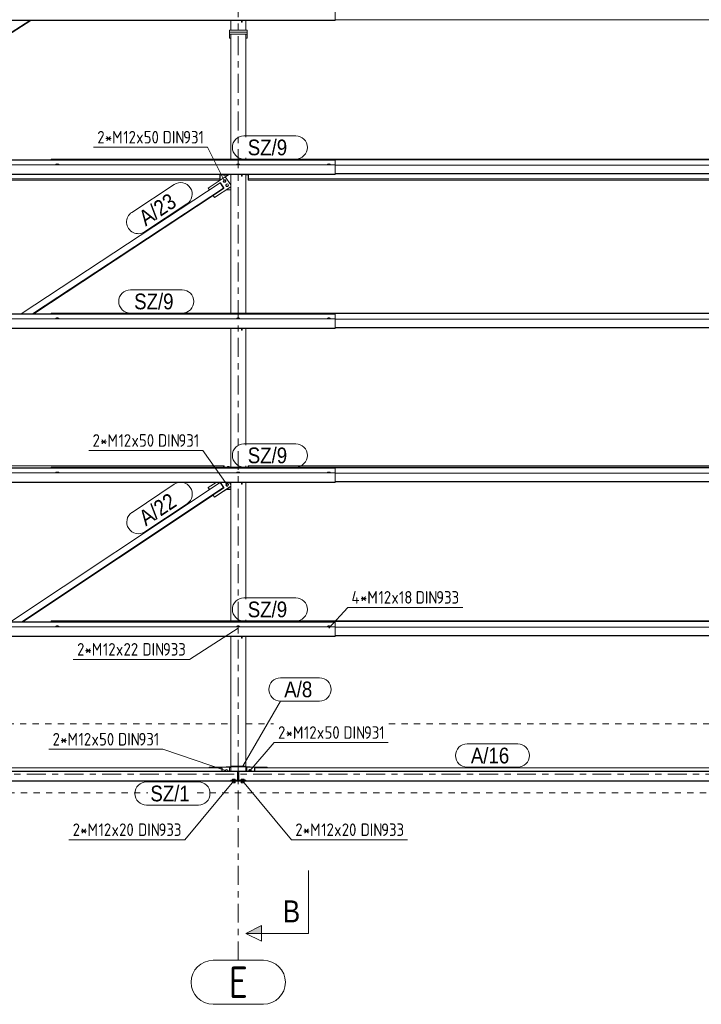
# Model space of a CAD drawing. Header units: millimetres. Extents: x -127 to 701, y 152 to 732.
# Tile 6 of 75: x 171 to 280, y 484 to 640. Entities that reach past the tile are written whole.
import ezdxf

# ---------------------------------------------------------------- set-up
doc = ezdxf.new("R2010")
doc.units = ezdxf.units.MM
for name, pattern in [('XKITLINE00', [0]), ('XKITLINE01', [4, 1, -1, 1, -1]), ('XKITLINE03', [6, 3, -1, 1, -1])]:
    doc.linetypes.add(name, pattern=pattern)
for name, color, linetype, lineweight in [('Grid', 6, 'Continuous', 0), ('Schnitt', 6, 'Continuous', 0), ('Schrauben', 7, 'Continuous', 0), ('Schraubenbezeichnung', 5, 'Continuous', 0), ('Teil', 7, 'Continuous', 0), ('Text', 5, 'Continuous', 0)]:
    doc.layers.add(name, color=color, linetype=linetype, lineweight=lineweight)
doc.styles.add('ARIAL', font='ARIAL.TTF')
doc.styles.add('ISOCPEUR', font='ISOCPEUR.TTF')

msp = doc.modelspace()

# ---------------------------------------------------------------- hatches: boundary and pattern name
at = {"layer": 'Schnitt'}
msp.add_hatch(color=256, dxfattribs=at).paths.add_polyline_path([(209.88, 495.08), (207.38, 495.08), (209.88, 496.33)], flags=17)

# ---------------------------------------------------------------- linework, layer by layer
at = {"layer": 'Grid', "linetype": 'XKITLINE03', "lineweight": 0}
for p, q in [((206.18, 490.8), (206.18, 705.96)), ((-109.46, 520.42), (389.32, 520.42))]:
    msp.add_line(p, q, dxfattribs=at)
at = {"layer": 'Grid', "linetype": 'XKITLINE00', "lineweight": 0}
for p, q in [((202.18, 490.8), (210.18, 490.8)), ((202.18, 483.8), (210.18, 483.8))]:
    msp.add_line(p, q, dxfattribs=at)
for centre, start, end in [((202.18, 487.3), 90, 270), ((210.18, 487.3), 270, 90)]:
    msp.add_arc(centre, 3.5, start, end, dxfattribs=at)
at = {"layer": 'Schnitt', "linetype": 'XKITLINE00', "lineweight": 0}
for p, q in [((217.38, 495.08), (217.38, 505.08)), ((207.38, 495.08), (209.88, 496.33)), ((209.88, 493.83), (207.38, 495.08)), ((217.38, 495.08), (207.38, 495.08)), ((209.88, 496.33), (209.88, 493.83))]:
    msp.add_line(p, q, dxfattribs=at)
at = {"layer": 'Schrauben', "linetype": 'XKITLINE00', "lineweight": 0}
for p, q in [((177.16, 617.43), (177.27, 617.45)), ((177.16, 617.31), (177.16, 617.43)), ((177.26, 617.45), (177.27, 617.46)), ((177.32, 617.46), (177.27, 617.46)), ((177.27, 617.45), (177.49, 617.45)), ((177.27, 617.31), (177.27, 617.45)), ((177.38, 617.47), (177.32, 617.46)), ((177.44, 617.46), (177.38, 617.47)), ((177.48, 617.46), (177.44, 617.46)), ((177.49, 617.45), (177.48, 617.46)), ((177.6, 617.43), (177.49, 617.45)), ((177.49, 617.45), (177.49, 617.31)), ((177.6, 617.31), (177.6, 617.43)), ((205.96, 617.43), (206.07, 617.45)), ((205.96, 617.31), (205.96, 617.43)), ((206.06, 617.45), (206.07, 617.46)), ((206.12, 617.46), (206.07, 617.46)), ((206.07, 617.45), (206.29, 617.45)), ((206.07, 617.31), (206.07, 617.45)), ((206.18, 617.47), (206.12, 617.46)), ((206.24, 617.46), (206.18, 617.47)), ((206.28, 617.46), (206.24, 617.46)), ((206.29, 617.45), (206.28, 617.46)), ((206.4, 617.43), (206.29, 617.45)), ((206.29, 617.45), (206.29, 617.31)), ((206.4, 617.31), (206.4, 617.43)), ((220.36, 617.43), (220.47, 617.45)), ((220.36, 617.31), (220.36, 617.43)), ((220.46, 617.45), (220.47, 617.46)), ((220.52, 617.46), (220.47, 617.46)), ((220.47, 617.45), (220.69, 617.45)), ((220.47, 617.31), (220.47, 617.45)), ((220.58, 617.47), (220.52, 617.46)), ((220.64, 617.46), (220.58, 617.47)), ((220.68, 617.46), (220.64, 617.46)), ((220.69, 617.45), (220.68, 617.46)), ((220.8, 617.43), (220.69, 617.45)), ((220.69, 617.45), (220.69, 617.31)), ((220.8, 617.31), (220.8, 617.43)), ((203.83, 615.79), (203.83, 615.67)), ((203.83, 615.7), (204.02, 615.71)), ((203.83, 615.67), (204.02, 615.66)), ((204.02, 615.71), (204.02, 615.79)), ((204.02, 615.71), (204.21, 615.7)), ((204.02, 615.66), (204.21, 615.67)), ((204.21, 615.79), (204.21, 615.67)), ((203.76, 614.75), (203.86, 614.94)), ((203.76, 614.73), (203.76, 614.75)), ((203.88, 614.57), (203.76, 614.75)), ((203.88, 614.55), (203.76, 614.73)), ((203.86, 614.94), (204.08, 614.96)), ((204.1, 614.58), (203.88, 614.57)), ((203.88, 614.55), (203.88, 614.57)), ((204.1, 614.56), (203.88, 614.55)), ((204.08, 614.96), (204.2, 614.77)), ((204.2, 614.77), (204.1, 614.58)), ((204.1, 614.56), (204.2, 614.75)), ((204.1, 614.56), (204.1, 614.58)), ((204.2, 614.75), (204.2, 614.77)), ((204.2, 614.09), (204.3, 614.28)), ((204.2, 614.07), (204.2, 614.09)), ((204.33, 613.9), (204.2, 614.09)), ((204.33, 613.88), (204.2, 614.07)), ((204.3, 614.28), (204.52, 614.29)), ((204.52, 614.29), (204.64, 614.11)), ((204.64, 614.11), (204.54, 613.92)), ((204.54, 613.9), (204.64, 614.09)), ((204.64, 614.09), (204.64, 614.11)), ((204.54, 613.92), (204.33, 613.9)), ((204.54, 613.9), (204.33, 613.88)), ((204.33, 613.88), (204.33, 613.9)), ((204.54, 613.9), (204.54, 613.92)), ((177.16, 592.94), (177.27, 592.96)), ((177.16, 592.82), (177.16, 592.94)), ((177.26, 592.96), (177.27, 592.96)), ((177.32, 592.97), (177.27, 592.96)), ((177.27, 592.96), (177.49, 592.96)), ((177.27, 592.82), (177.27, 592.96)), ((177.38, 592.97), (177.32, 592.97)), ((177.44, 592.97), (177.38, 592.97)), ((177.48, 592.96), (177.44, 592.97)), ((177.49, 592.96), (177.48, 592.96)), ((177.6, 592.94), (177.49, 592.96)), ((177.49, 592.96), (177.49, 592.82)), ((177.6, 592.82), (177.6, 592.94)), ((205.96, 592.94), (206.07, 592.96)), ((205.96, 592.82), (205.96, 592.94)), ((206.06, 592.96), (206.07, 592.96)), ((206.12, 592.97), (206.07, 592.96)), ((206.07, 592.96), (206.29, 592.96)), ((206.07, 592.82), (206.07, 592.96)), ((206.18, 592.97), (206.12, 592.97)), ((206.24, 592.97), (206.18, 592.97)), ((206.28, 592.96), (206.24, 592.97)), ((206.29, 592.96), (206.28, 592.96)), ((206.4, 592.94), (206.29, 592.96)), ((206.29, 592.96), (206.29, 592.82)), ((206.4, 592.82), (206.4, 592.94)), ((220.36, 592.94), (220.47, 592.96)), ((220.36, 592.82), (220.36, 592.94)), ((220.46, 592.96), (220.47, 592.96)), ((220.52, 592.97), (220.47, 592.96)), ((220.47, 592.96), (220.69, 592.96)), ((220.47, 592.82), (220.47, 592.96)), ((220.58, 592.97), (220.52, 592.97)), ((220.64, 592.97), (220.58, 592.97)), ((220.68, 592.96), (220.64, 592.97)), ((220.69, 592.96), (220.68, 592.96)), ((220.8, 592.94), (220.69, 592.96)), ((220.69, 592.96), (220.69, 592.82)), ((220.8, 592.82), (220.8, 592.94)), ((204.51, 569.35), (204.49, 569.34)), ((204.49, 569.34), (204.49, 569.26)), ((204.55, 569.35), (204.51, 569.35)), ((204.61, 569.35), (204.55, 569.35)), ((204.67, 569.35), (204.61, 569.35)), ((204.71, 569.35), (204.67, 569.35)), ((204.73, 569.34), (204.71, 569.35)), ((204.73, 569.26), (204.73, 569.34)), ((177.16, 568.44), (177.27, 568.46)), ((177.16, 568.32), (177.16, 568.44)), ((177.26, 568.46), (177.27, 568.47)), ((177.32, 568.47), (177.27, 568.47)), ((177.27, 568.46), (177.49, 568.46)), ((177.27, 568.32), (177.27, 568.46)), ((177.38, 568.47), (177.32, 568.47)), ((177.44, 568.47), (177.38, 568.47)), ((177.48, 568.47), (177.44, 568.47)), ((177.49, 568.46), (177.48, 568.47)), ((177.6, 568.44), (177.49, 568.46)), ((177.49, 568.46), (177.49, 568.32)), ((177.6, 568.32), (177.6, 568.44)), ((205.96, 568.44), (206.07, 568.46)), ((205.96, 568.32), (205.96, 568.44)), ((206.06, 568.46), (206.07, 568.47)), ((206.12, 568.47), (206.07, 568.47)), ((206.07, 568.46), (206.29, 568.46)), ((206.07, 568.32), (206.07, 568.46)), ((206.18, 568.47), (206.12, 568.47)), ((206.24, 568.47), (206.18, 568.47)), ((206.28, 568.47), (206.24, 568.47)), ((206.29, 568.46), (206.28, 568.47)), ((206.4, 568.44), (206.29, 568.46)), ((206.29, 568.46), (206.29, 568.32)), ((206.4, 568.32), (206.4, 568.44)), ((220.36, 568.44), (220.47, 568.46)), ((220.36, 568.32), (220.36, 568.44)), ((220.46, 568.46), (220.47, 568.47)), ((220.52, 568.47), (220.47, 568.47)), ((220.47, 568.46), (220.69, 568.46)), ((220.47, 568.32), (220.47, 568.46)), ((220.58, 568.47), (220.52, 568.47)), ((220.64, 568.47), (220.58, 568.47)), ((220.68, 568.47), (220.64, 568.47)), ((220.69, 568.46), (220.68, 568.47)), ((220.8, 568.44), (220.69, 568.46)), ((220.69, 568.46), (220.69, 568.32)), ((220.8, 568.32), (220.8, 568.44)), ((204.2, 566.43), (204.3, 566.63)), ((204.2, 566.41), (204.2, 566.43)), ((204.33, 566.25), (204.2, 566.43)), ((204.33, 566.23), (204.2, 566.41)), ((204.3, 566.63), (204.52, 566.64)), ((204.54, 566.26), (204.33, 566.25)), ((204.33, 566.23), (204.33, 566.25)), ((204.54, 566.24), (204.33, 566.23)), ((204.52, 566.64), (204.64, 566.46)), ((204.64, 566.46), (204.54, 566.26)), ((204.54, 566.24), (204.64, 566.44)), ((204.54, 566.24), (204.54, 566.26)), ((204.64, 566.44), (204.64, 566.46)), ((177.16, 543.94), (177.27, 543.97)), ((177.16, 543.82), (177.16, 543.94)), ((177.26, 543.97), (177.27, 543.97)), ((177.32, 543.98), (177.27, 543.97)), ((177.27, 543.97), (177.49, 543.97)), ((177.27, 543.82), (177.27, 543.97)), ((177.38, 543.98), (177.32, 543.98)), ((177.44, 543.98), (177.38, 543.98)), ((177.48, 543.97), (177.44, 543.98)), ((177.49, 543.97), (177.48, 543.97)), ((177.6, 543.94), (177.49, 543.97)), ((177.49, 543.97), (177.49, 543.82)), ((177.6, 543.82), (177.6, 543.94)), ((205.96, 543.94), (206.07, 543.97)), ((205.96, 543.82), (205.96, 543.94)), ((206.06, 543.97), (206.07, 543.97)), ((206.12, 543.98), (206.07, 543.97)), ((206.07, 543.97), (206.29, 543.97)), ((206.07, 543.82), (206.07, 543.97)), ((206.18, 543.98), (206.12, 543.98)), ((206.24, 543.98), (206.18, 543.98)), ((206.28, 543.97), (206.24, 543.98)), ((206.29, 543.97), (206.28, 543.97)), ((206.4, 543.94), (206.29, 543.97)), ((206.29, 543.97), (206.29, 543.82)), ((206.4, 543.82), (206.4, 543.94)), ((220.36, 543.94), (220.47, 543.97)), ((220.36, 543.82), (220.36, 543.94)), ((220.46, 543.97), (220.47, 543.97)), ((220.52, 543.98), (220.47, 543.97)), ((220.47, 543.97), (220.69, 543.97)), ((220.47, 543.82), (220.47, 543.97)), ((220.58, 543.98), (220.52, 543.98)), ((220.64, 543.98), (220.58, 543.98)), ((220.68, 543.97), (220.64, 543.98)), ((220.69, 543.97), (220.68, 543.97)), ((220.8, 543.94), (220.69, 543.97)), ((220.69, 543.97), (220.69, 543.82)), ((220.8, 543.82), (220.8, 543.94)), ((204.12, 521.03), (204.31, 521.14)), ((204.12, 520.88), (204.12, 521.03)), ((204.31, 521.14), (204.5, 521.03)), ((204.5, 521.03), (204.5, 520.88)), ((207.85, 521.03), (208.04, 521.14)), ((207.85, 520.88), (207.85, 521.03)), ((208.04, 521.14), (208.23, 521.03)), ((208.23, 521.03), (208.23, 520.88)), ((205.24, 519.23), (205.24, 519.28)), ((205.72, 519.23), (205.24, 519.23)), ((205.7, 519.59), (205.26, 519.59)), ((205.26, 519.43), (205.26, 519.59)), ((205.26, 519.03), (205.26, 519.23)), ((205.7, 519.03), (205.26, 519.03)), ((205.37, 519.43), (205.37, 519.59)), ((205.37, 519.03), (205.37, 519.23)), ((205.59, 519.43), (205.59, 519.59)), ((205.59, 519.03), (205.59, 519.23)), ((205.7, 519.43), (205.7, 519.59)), ((205.7, 519.23), (205.7, 519.03)), ((205.72, 519.23), (205.72, 519.28)), ((206.64, 519.23), (206.64, 519.28)), ((207.12, 519.23), (206.64, 519.23)), ((207.1, 519.59), (206.66, 519.59)), ((206.66, 519.43), (206.66, 519.59)), ((206.66, 519.03), (206.66, 519.23)), ((207.1, 519.03), (206.66, 519.03)), ((206.77, 519.43), (206.77, 519.59)), ((206.77, 519.03), (206.77, 519.23)), ((206.99, 519.43), (206.99, 519.59)), ((206.99, 519.03), (206.99, 519.23)), ((207.1, 519.43), (207.1, 519.59)), ((207.1, 519.23), (207.1, 519.03)), ((207.12, 519.23), (207.12, 519.28))]:
    msp.add_line(p, q, dxfattribs=at)
at = {"layer": 'Schraubenbezeichnung', "linetype": 'XKITLINE00', "lineweight": 0}
for p, q in [((183.15, 620.13), (201.28, 620.13)), ((203.98, 614.72), (201.28, 620.13)), ((182.4, 571.89), (200.53, 571.89)), ((204.42, 566.41), (200.53, 571.89)), ((220.58, 543.65), (223.59, 546.93)), ((223.59, 546.93), (241.89, 546.93)), ((206.18, 543.61), (198.4, 538.66)), ((179.93, 538.66), (198.4, 538.66)), ((208.04, 520.92), (211.91, 525.43)), ((211.91, 525.43), (230.04, 525.43)), ((176.04, 524.36), (194.17, 524.36)), ((204.31, 520.92), (194.17, 524.36)), ((205.48, 519.35), (197.7, 509.97)), ((206.88, 519.35), (214.66, 509.97)), ((179.23, 509.97), (197.7, 509.97)), ((214.66, 509.97), (233.13, 509.97))]:
    msp.add_line(p, q, dxfattribs=at)
at = {"layer": 'Teil', "linetype": 'XKITLINE00', "lineweight": 0}
for p, q in [((221.58, 640.28), (221.58, 642.65)), ((46.78, 640.34), (221.58, 640.34)), ((46.78, 640.28), (221.58, 640.28)), ((139.79, 619.07), (173, 640.28)), ((141.51, 620.04), (173.19, 640.28)), ((204.98, 638.76), (204.98, 640.28)), ((206.7, 640.01), (206.7, 640.28)), ((206.78, 640.01), (206.7, 640.01)), ((206.78, 640.28), (206.78, 640.01)), ((207.38, 638.76), (207.38, 640.28)), ((221.58, 640.39), (351.58, 640.39)), ((207.58, 638.76), (204.78, 638.76)), ((204.78, 638.76), (204.78, 638.44)), ((204.78, 638.44), (207.58, 638.44)), ((207.58, 638.44), (204.78, 638.44)), ((204.78, 638.44), (204.78, 637.49)), ((204.78, 638.12), (207.58, 638.12)), ((204.78, 637.49), (204.98, 637.49)), ((204.98, 618.26), (204.98, 638.1)), ((204.98, 638.1), (207.38, 638.1)), ((207.38, 621.75), (207.38, 638.1)), ((207.38, 637.49), (207.58, 637.49)), ((207.58, 638.44), (207.58, 638.76)), ((207.58, 638.44), (207.58, 637.49)), ((46.78, 617.31), (221.58, 617.31)), ((96.62, 618.15), (221.58, 618.15)), ((96.62, 618.11), (221.58, 618.11)), ((96.62, 618.06), (221.58, 618.06)), ((176.38, 618.15), (176.38, 618.26)), ((176.38, 618.26), (351.58, 618.26)), ((176.38, 618.21), (351.58, 618.21)), ((176.38, 618.15), (176.38, 618.15)), ((176.38, 618.15), (351.58, 618.15)), ((207.38, 618.26), (207.38, 618.45)), ((221.58, 615.79), (221.58, 618.15)), ((221.58, 617.27), (351.58, 617.27)), ((46.78, 615.84), (221.58, 615.84)), ((46.78, 615.79), (221.58, 615.79)), ((203.26, 614.88), (203.26, 615.79)), ((203.26, 614.88), (203.26, 615.79)), ((203.32, 615.79), (203.32, 614.9)), ((203.32, 615.74), (204.52, 615.74)), ((204.13, 615.42), (204.67, 615.79)), ((204.52, 615.74), (204.52, 615.79)), ((204.52, 615.76), (204.63, 615.76)), ((204.98, 593.76), (204.98, 615.79)), ((206.7, 615.51), (206.7, 615.79)), ((206.78, 615.79), (206.78, 615.51)), ((207.38, 593.76), (207.38, 615.79)), ((207.38, 615.74), (207.75, 615.74)), ((207.75, 615.79), (207.75, 614.88)), ((207.81, 615.79), (207.81, 614.88)), ((207.81, 614.88), (207.81, 615.79)), ((221.58, 615.96), (351.58, 615.96)), ((221.58, 615.9), (351.58, 615.9)), ((203.26, 615.12), (64.51, 615.12)), ((65.07, 614.88), (203.26, 614.88)), ((171.64, 593.65), (203.29, 614.46)), ((201.4, 613.64), (204.12, 615.43)), ((203.26, 615.12), (203.32, 615.12)), ((203.26, 614.88), (203.29, 614.88)), ((203.34, 614.49), (203.29, 614.46)), ((203.84, 613.63), (203.29, 614.46)), ((203.29, 614.46), (203.84, 613.63)), ((203.34, 614.49), (203.89, 613.66)), ((204.12, 615.43), (204.98, 614.15)), ((206.78, 615.51), (206.7, 615.51)), ((207.75, 615.12), (207.81, 615.12)), ((207.75, 614.88), (207.81, 614.88)), ((348.56, 615.12), (207.81, 615.12)), ((207.81, 614.88), (348.56, 614.88)), ((173.45, 593.65), (203.84, 613.63)), ((173.64, 593.65), (202.2, 612.43)), ((201.4, 613.62), (201.4, 613.64)), ((201.6, 613.35), (201.4, 613.64)), ((201.59, 613.34), (201.4, 613.62)), ((203.84, 613.58), (202.18, 612.48)), ((202.18, 612.48), (202.18, 612.46)), ((202.4, 612.15), (202.18, 612.48)), ((202.4, 612.13), (202.18, 612.46)), ((204.98, 613.85), (202.4, 612.15)), ((204.98, 613.83), (202.4, 612.13)), ((203.84, 613.63), (203.89, 613.66)), ((203.84, 613.58), (203.84, 613.63)), ((203.84, 613.63), (203.84, 613.58)), ((203.84, 613.58), (203.89, 613.61)), ((203.89, 613.66), (203.89, 613.61)), ((204.28, 613.35), (204.27, 613.37)), ((204.28, 613.35), (204.28, 613.37)), ((204.28, 613.37), (204.98, 613.37)), ((204.98, 613.35), (204.28, 613.35)), ((202.4, 612.13), (202.4, 612.15)), ((46.78, 593.65), (221.58, 593.65)), ((46.78, 593.61), (221.58, 593.61)), ((176.38, 593.66), (176.38, 593.76)), ((176.38, 593.76), (351.58, 593.76)), ((176.38, 593.71), (351.58, 593.71)), ((176.38, 593.65), (176.38, 593.66)), ((176.38, 593.66), (351.58, 593.66)), ((221.58, 591.29), (221.58, 593.65)), ((46.78, 593.56), (221.58, 593.56)), ((46.78, 592.82), (221.58, 592.82)), ((221.58, 592.77), (351.58, 592.77)), ((46.78, 591.35), (221.58, 591.35)), ((46.78, 591.29), (221.58, 591.29)), ((204.98, 569.26), (204.98, 591.29)), ((206.7, 591.02), (206.7, 591.29)), ((206.78, 591.02), (206.7, 591.02)), ((206.78, 591.29), (206.78, 591.02)), ((207.38, 572.76), (207.38, 591.29)), ((221.58, 591.46), (351.58, 591.46)), ((221.58, 591.4), (351.58, 591.4)), ((46.78, 569.16), (221.58, 569.16)), ((46.78, 569.12), (221.58, 569.12)), ((46.78, 569.07), (221.58, 569.07)), ((64.51, 569.47), (203.85, 569.47)), ((176.38, 569.16), (176.38, 569.26)), ((176.38, 569.26), (351.58, 569.26)), ((176.38, 569.21), (351.58, 569.21)), ((176.38, 569.16), (176.38, 569.16)), ((176.38, 569.16), (351.58, 569.16)), ((203.85, 569.47), (203.85, 569.26)), ((203.91, 569.47), (203.85, 569.47)), ((203.85, 569.47), (203.85, 569.26)), ((203.91, 569.26), (203.91, 569.47)), ((207.38, 569.26), (207.38, 569.46)), ((207.75, 569.46), (207.75, 569.47)), ((207.75, 569.47), (207.81, 569.47)), ((207.75, 569.26), (207.75, 569.46)), ((207.81, 569.47), (215.13, 569.47)), ((207.81, 569.46), (207.81, 569.47)), ((207.81, 569.47), (207.81, 569.46)), ((207.81, 569.26), (207.81, 569.46)), ((207.81, 569.46), (207.81, 569.26)), ((215.13, 569.47), (348.56, 569.47)), ((221.58, 566.79), (221.58, 569.16)), ((46.78, 568.32), (221.58, 568.32)), ((221.58, 568.27), (351.58, 568.27)), ((46.78, 566.85), (221.58, 566.85)), ((46.78, 566.79), (221.58, 566.79)), ((169.94, 544.66), (203.28, 566.79)), ((171.74, 544.66), (203.85, 565.98)), ((201.41, 565.98), (202.64, 566.79)), ((201.41, 565.96), (201.41, 565.98)), ((201.6, 565.68), (201.41, 565.98)), ((201.6, 565.67), (201.41, 565.96)), ((203.85, 565.92), (202.18, 564.82)), ((204.98, 566.2), (202.41, 564.49)), ((204.98, 566.18), (202.41, 564.47)), ((203.85, 565.98), (203.29, 566.79)), ((203.29, 566.79), (203.85, 565.98)), ((203.37, 566.79), (203.9, 566.01)), ((203.85, 565.98), (203.9, 566.01)), ((203.85, 565.92), (203.85, 565.98)), ((203.85, 565.98), (203.85, 565.92)), ((203.85, 565.92), (203.9, 565.96)), ((203.9, 566.01), (203.9, 565.96)), ((204.29, 565.7), (204.28, 565.71)), ((204.29, 565.7), (204.29, 565.72)), ((204.29, 565.72), (204.98, 565.72)), ((204.98, 565.7), (204.29, 565.7)), ((204.98, 566.49), (204.78, 566.79)), ((204.98, 544.77), (204.98, 566.79)), ((206.7, 566.52), (206.7, 566.79)), ((206.78, 566.52), (206.7, 566.52)), ((206.78, 566.79), (206.78, 566.52)), ((207.38, 548.26), (207.38, 566.79)), ((221.58, 566.96), (351.58, 566.96)), ((221.58, 566.9), (351.58, 566.9)), ((171.92, 544.66), (202.21, 564.77)), ((202.18, 564.82), (202.18, 564.8)), ((202.41, 564.49), (202.18, 564.82)), ((202.41, 564.47), (202.18, 564.8)), ((202.41, 564.47), (202.41, 564.49)), ((46.78, 544.66), (221.58, 544.66)), ((46.78, 544.62), (221.58, 544.62)), ((46.78, 544.57), (221.58, 544.57)), ((46.78, 543.82), (221.58, 543.82)), ((176.38, 544.67), (176.38, 544.77)), ((176.38, 544.77), (351.58, 544.77)), ((176.38, 544.72), (351.58, 544.72)), ((176.38, 544.66), (176.38, 544.67)), ((176.38, 544.67), (351.58, 544.67)), ((207.38, 544.77), (207.38, 544.96)), ((221.58, 542.3), (221.58, 544.66)), ((221.58, 543.78), (351.58, 543.78)), ((46.78, 542.35), (221.58, 542.35)), ((46.78, 542.3), (221.58, 542.3)), ((204.98, 521.68), (204.98, 542.3)), ((206.7, 542.02), (206.7, 542.3)), ((206.78, 542.02), (206.7, 542.02)), ((206.78, 542.3), (206.78, 542.02)), ((207.38, 521.68), (207.38, 542.3)), ((221.58, 542.47), (351.58, 542.47)), ((221.58, 542.41), (351.58, 542.41)), ((204.98, 521.68), (207.38, 521.68)), ((204.98, 521.56), (204.98, 521.68)), ((207.38, 521.56), (207.38, 521.68)), ((206.08, 520.88), (62.28, 520.88)), ((62.28, 520.83), (206.08, 520.83)), ((64.8, 521.42), (203.55, 521.42)), ((204.81, 521.52), (201.55, 521.52)), ((201.55, 521.52), (201.55, 521.42)), ((203.55, 521.42), (203.55, 520.88)), ((203.55, 521.36), (203.61, 521.36)), ((203.61, 521.36), (203.61, 520.88)), ((204.28, 521.52), (204.28, 521.56)), ((204.28, 521.56), (204.98, 521.56)), ((204.81, 520.88), (204.81, 521.52)), ((204.81, 521.46), (204.98, 521.46)), ((204.98, 520.88), (204.98, 521.56)), ((207.38, 521.56), (204.98, 521.56)), ((206.08, 519.43), (206.08, 520.88)), ((206.13, 520.63), (206.13, 520.63)), ((206.13, 520.63), (206.13, 520.63)), ((206.13, 519.43), (206.13, 520.63)), ((206.13, 520.63), (206.23, 520.63)), ((206.2, 520.56), (206.13, 520.49)), ((206.15, 520.56), (206.13, 520.54)), ((206.22, 520.49), (206.13, 520.4)), ((206.23, 520.46), (206.13, 520.36)), ((206.23, 520.37), (206.13, 520.27)), ((206.23, 520.32), (206.13, 520.22)), ((206.23, 520.23), (206.13, 520.13)), ((206.23, 520.19), (206.13, 520.09)), ((206.23, 520.1), (206.13, 520)), ((206.23, 520.05), (206.13, 519.95)), ((206.22, 520.63), (206.15, 520.56)), ((206.23, 520.59), (206.2, 520.56)), ((206.23, 520.5), (206.22, 520.49)), ((206.23, 519.43), (206.23, 520.63)), ((206.28, 520.88), (349.78, 520.88)), ((206.28, 520.88), (206.28, 519.43)), ((206.28, 520.83), (349.78, 520.83)), ((207.38, 521.56), (208.08, 521.56)), ((207.38, 520.88), (207.38, 521.56)), ((207.38, 521.46), (207.54, 521.46)), ((210.8, 521.52), (207.54, 521.52)), ((207.54, 521.52), (207.54, 520.88)), ((208.08, 521.52), (208.08, 521.56)), ((208.8, 521.36), (208.74, 521.36)), ((208.74, 521.36), (208.74, 520.88)), ((208.8, 520.88), (208.8, 521.42)), ((208.8, 521.42), (347.57, 521.42)), ((210.8, 521.42), (210.8, 521.52)), ((206.08, 519.33), (62.28, 519.33)), ((62.28, 519.28), (206.08, 519.28)), ((171.89, 519.28), (171.88, 519.29)), ((171.98, 519.28), (171.95, 519.3)), ((172.02, 519.28), (171.97, 519.33)), ((172.1, 519.29), (172.06, 519.33)), ((172.12, 519.32), (172.11, 519.33)), ((174.31, 519.28), (174.3, 519.29)), ((174.4, 519.28), (174.35, 519.33)), ((175.36, 519.31), (175.34, 519.33)), ((175.37, 519.29), (175.36, 519.31)), ((177.68, 519.28), (177.67, 519.28)), ((177.77, 519.28), (177.76, 519.29)), ((177.81, 519.28), (177.8, 519.3)), ((177.9, 519.28), (177.88, 519.3)), ((177.95, 519.28), (177.92, 519.31)), ((178.04, 519.28), (178.01, 519.31)), ((178.08, 519.28), (178.04, 519.32)), ((178.17, 519.28), (178.13, 519.32)), ((178.22, 519.28), (178.17, 519.33)), ((178.3, 519.28), (178.26, 519.33)), ((178.34, 519.29), (178.3, 519.33)), ((178.43, 519.29), (178.39, 519.33)), ((178.46, 519.3), (178.44, 519.33)), ((178.55, 519.31), (178.53, 519.33)), ((178.59, 519.31), (178.57, 519.33)), ((178.67, 519.32), (178.66, 519.33)), ((178.71, 519.33), (178.71, 519.33)), ((186.03, 519.28), (186.02, 519.29)), ((186.12, 519.28), (186.1, 519.3)), ((186.16, 519.28), (186.12, 519.33)), ((186.24, 519.29), (186.21, 519.33)), ((186.26, 519.32), (186.25, 519.33)), ((188.46, 519.28), (188.45, 519.29)), ((188.54, 519.28), (188.5, 519.33)), ((189.5, 519.31), (189.48, 519.33)), ((189.52, 519.3), (189.5, 519.31)), ((191.82, 519.28), (191.82, 519.28)), ((191.91, 519.28), (191.9, 519.29)), ((191.96, 519.28), (191.94, 519.3)), ((192.05, 519.28), (192.03, 519.3)), ((192.09, 519.28), (192.06, 519.31)), ((192.18, 519.28), (192.15, 519.31)), ((192.23, 519.28), (192.19, 519.32)), ((192.32, 519.28), (192.27, 519.32)), ((192.36, 519.28), (192.31, 519.33)), ((192.45, 519.28), (192.4, 519.33)), ((192.48, 519.29), (192.45, 519.33)), ((192.57, 519.29), (192.54, 519.33)), ((192.61, 519.3), (192.58, 519.33)), ((192.69, 519.31), (192.67, 519.33)), ((192.73, 519.31), (192.72, 519.33)), ((192.82, 519.32), (192.81, 519.33)), ((192.85, 519.33), (192.85, 519.33)), ((200.18, 519.28), (200.16, 519.29)), ((200.27, 519.28), (200.24, 519.3)), ((200.31, 519.28), (200.26, 519.33)), ((200.39, 519.29), (200.35, 519.33)), ((200.4, 519.32), (200.39, 519.33)), ((202.6, 519.28), (202.59, 519.29)), ((202.68, 519.28), (202.64, 519.33)), ((203.64, 519.31), (203.63, 519.33)), ((203.66, 519.3), (203.64, 519.31)), ((205.08, 519.33), (204.98, 519.43)), ((204.98, 519.43), (204.98, 519.43)), ((207.38, 519.43), (204.98, 519.43)), ((204.98, 519.43), (204.98, 519.33)), ((204.99, 519.33), (204.98, 519.34)), ((207.38, 519.33), (204.98, 519.33)), ((205.02, 519.28), (205.01, 519.29)), ((205.12, 519.33), (205.02, 519.43)), ((205.07, 519.32), (205.06, 519.33)), ((205.21, 519.33), (205.11, 519.43)), ((205.26, 519.33), (205.16, 519.43)), ((205.35, 519.33), (205.25, 519.43)), ((205.39, 519.33), (205.29, 519.43)), ((205.48, 519.33), (205.38, 519.43)), ((205.53, 519.33), (205.43, 519.43)), ((205.62, 519.33), (205.52, 519.43)), ((205.66, 519.33), (205.56, 519.43)), ((205.75, 519.33), (205.65, 519.43)), ((205.8, 519.33), (205.7, 519.43)), ((205.89, 519.33), (205.79, 519.43)), ((205.93, 519.33), (205.83, 519.43)), ((206.02, 519.33), (205.92, 519.43)), ((206.07, 519.33), (205.97, 519.43)), ((206.16, 519.33), (206.06, 519.43)), ((206.08, 519.44), (206.13, 519.44)), ((206.08, 519.28), (206.08, 519.33)), ((206.08, 519.28), (206.28, 519.28)), ((206.2, 519.33), (206.1, 519.43)), ((206.23, 519.96), (206.13, 519.86)), ((206.23, 519.92), (206.13, 519.82)), ((206.23, 519.83), (206.13, 519.73)), ((206.23, 519.78), (206.13, 519.68)), ((206.23, 519.69), (206.13, 519.59)), ((206.23, 519.65), (206.13, 519.55)), ((206.23, 519.56), (206.13, 519.46)), ((206.13, 519.43), (206.23, 519.43)), ((206.23, 519.51), (206.14, 519.43)), ((206.29, 519.33), (206.19, 519.43)), ((206.23, 519.44), (206.28, 519.44)), ((206.34, 519.33), (206.24, 519.43)), ((206.28, 519.33), (206.28, 519.33)), ((206.28, 519.33), (206.28, 519.33)), ((206.28, 519.28), (206.28, 519.33)), ((206.28, 519.33), (351.58, 519.33)), ((351.58, 519.28), (206.28, 519.28)), ((206.43, 519.33), (206.33, 519.43)), ((206.47, 519.33), (206.37, 519.43)), ((206.56, 519.33), (206.46, 519.43)), ((206.6, 519.33), (206.5, 519.43)), ((206.69, 519.33), (206.59, 519.43)), ((206.74, 519.33), (206.64, 519.43)), ((206.83, 519.33), (206.73, 519.43)), ((206.87, 519.33), (206.77, 519.43)), ((206.96, 519.33), (206.86, 519.43)), ((207.01, 519.33), (206.91, 519.43)), ((207.1, 519.33), (207, 519.43)), ((207.14, 519.33), (207.04, 519.43)), ((207.23, 519.33), (207.13, 519.43)), ((207.28, 519.33), (207.18, 519.43)), ((207.37, 519.33), (207.27, 519.43)), ((207.38, 519.36), (207.31, 519.43)), ((207.38, 519.43), (207.38, 519.33)), ((208.39, 519.28), (208.39, 519.28)), ((208.48, 519.28), (208.48, 519.29)), ((208.53, 519.28), (208.51, 519.29)), ((208.62, 519.28), (208.6, 519.3)), ((208.66, 519.28), (208.64, 519.3)), ((208.75, 519.28), (208.72, 519.31)), ((208.8, 519.28), (208.76, 519.32)), ((208.89, 519.28), (208.84, 519.32)), ((208.93, 519.28), (208.88, 519.33)), ((209.02, 519.28), (208.97, 519.33)), ((209.06, 519.29), (209.02, 519.33)), ((209.14, 519.29), (209.11, 519.33)), ((209.18, 519.3), (209.15, 519.33)), ((209.27, 519.3), (209.24, 519.33)), ((209.3, 519.31), (209.29, 519.33)), ((209.39, 519.32), (209.38, 519.33)), ((209.43, 519.32), (209.42, 519.33)), ((216.88, 519.28), (216.86, 519.3)), ((216.97, 519.28), (216.94, 519.31)), ((217.01, 519.28), (216.96, 519.33)), ((217.08, 519.3), (217.05, 519.33)), ((217.1, 519.32), (217.1, 519.33)), ((219.3, 519.28), (219.3, 519.28)), ((219.39, 519.28), (219.34, 519.33)), ((220.35, 519.31), (220.33, 519.33)), ((220.38, 519.28), (220.35, 519.31)), ((222.54, 519.28), (222.53, 519.28)), ((222.63, 519.28), (222.62, 519.29)), ((222.67, 519.28), (222.66, 519.29)), ((222.76, 519.28), (222.74, 519.3)), ((222.81, 519.28), (222.78, 519.3)), ((222.9, 519.28), (222.87, 519.31)), ((222.94, 519.28), (222.9, 519.32)), ((223.03, 519.28), (222.99, 519.32)), ((223.08, 519.28), (223.03, 519.33)), ((223.16, 519.28), (223.12, 519.33)), ((223.2, 519.29), (223.16, 519.33)), ((223.29, 519.29), (223.25, 519.33)), ((223.32, 519.3), (223.3, 519.33)), ((223.41, 519.3), (223.39, 519.33)), ((223.45, 519.31), (223.43, 519.33)), ((223.53, 519.32), (223.52, 519.33)), ((223.57, 519.32), (223.57, 519.33)), ((231.02, 519.28), (231, 519.3)), ((231.11, 519.28), (231.08, 519.31)), ((231.15, 519.29), (231.11, 519.33)), ((231.23, 519.3), (231.2, 519.33)), ((231.25, 519.32), (231.24, 519.33)), ((233.45, 519.28), (233.44, 519.29)), ((233.54, 519.28), (233.49, 519.33)), ((234.5, 519.31), (234.48, 519.33)), ((234.52, 519.28), (234.5, 519.31)), ((236.68, 519.28), (236.68, 519.28)), ((236.77, 519.28), (236.76, 519.29)), ((236.82, 519.28), (236.8, 519.29)), ((236.91, 519.28), (236.89, 519.3)), ((236.95, 519.28), (236.92, 519.31)), ((237.04, 519.28), (237.01, 519.31)), ((237.09, 519.28), (237.05, 519.32)), ((237.18, 519.28), (237.13, 519.32)), ((237.22, 519.28), (237.17, 519.33)), ((237.31, 519.28), (237.26, 519.33)), ((237.34, 519.29), (237.31, 519.33)), ((237.43, 519.29), (237.39, 519.33)), ((237.47, 519.3), (237.44, 519.33)), ((237.55, 519.3), (237.53, 519.33)), ((237.59, 519.31), (237.57, 519.33)), ((237.68, 519.32), (237.66, 519.33)), ((237.71, 519.32), (237.71, 519.33)), ((245.17, 519.28), (245.15, 519.3)), ((245.26, 519.28), (245.22, 519.31)), ((245.29, 519.29), (245.25, 519.33)), ((245.37, 519.3), (245.34, 519.33)), ((245.39, 519.33), (245.39, 519.33)), ((247.59, 519.28), (247.58, 519.29)), ((247.68, 519.28), (247.63, 519.33)), ((248.64, 519.31), (248.62, 519.33)), ((248.66, 519.29), (248.64, 519.31)), ((250.83, 519.28), (250.82, 519.28)), ((250.92, 519.28), (250.91, 519.29)), ((250.96, 519.28), (250.94, 519.29)), ((251.05, 519.28), (251.03, 519.3)), ((251.09, 519.28), (251.07, 519.31)), ((251.18, 519.28), (251.15, 519.31)), ((251.23, 519.28), (251.19, 519.32)), ((251.32, 519.28), (251.28, 519.32)), ((251.36, 519.28), (251.31, 519.33)), ((251.45, 519.28), (251.4, 519.33)), ((251.49, 519.29), (251.45, 519.33)), ((251.57, 519.29), (251.54, 519.33)), ((251.61, 519.3), (251.58, 519.33)), ((251.7, 519.3), (251.67, 519.33)), ((251.73, 519.31), (251.72, 519.33)), ((251.82, 519.32), (251.81, 519.33)), ((251.86, 519.32), (251.85, 519.33)), ((259.31, 519.28), (259.29, 519.3)), ((259.4, 519.28), (259.37, 519.31)), ((259.44, 519.29), (259.4, 519.33)), ((259.51, 519.3), (259.49, 519.33)), ((259.53, 519.33), (259.53, 519.33)), ((261.74, 519.28), (261.72, 519.29)), ((261.82, 519.28), (261.78, 519.33)), ((262.78, 519.31), (262.76, 519.33)), ((262.8, 519.29), (262.78, 519.31)), ((264.97, 519.28), (264.96, 519.28)), ((265.06, 519.28), (265.05, 519.29)), ((265.1, 519.28), (265.09, 519.29)), ((265.19, 519.28), (265.17, 519.3)), ((265.24, 519.28), (265.21, 519.31)), ((265.33, 519.28), (265.3, 519.31)), ((265.37, 519.28), (265.33, 519.32)), ((265.46, 519.28), (265.42, 519.32)), ((265.51, 519.28), (265.46, 519.33)), ((265.59, 519.28), (265.55, 519.33)), ((265.63, 519.29), (265.59, 519.33)), ((265.72, 519.29), (265.68, 519.33)), ((265.75, 519.3), (265.73, 519.33)), ((265.84, 519.3), (265.82, 519.33)), ((265.88, 519.31), (265.86, 519.33)), ((265.96, 519.32), (265.95, 519.33)), ((266, 519.32), (266, 519.33)), ((273.46, 519.28), (273.43, 519.3)), ((273.55, 519.28), (273.51, 519.31)), ((273.58, 519.29), (273.54, 519.33)), ((273.66, 519.3), (273.63, 519.33)), ((273.68, 519.33), (273.68, 519.33)), ((275.88, 519.28), (275.87, 519.29)), ((275.96, 519.29), (275.92, 519.33)), ((276.93, 519.31), (276.91, 519.33)), ((276.95, 519.29), (276.93, 519.31)), ((279.11, 519.28), (279.11, 519.28)), ((279.2, 519.28), (279.19, 519.29)), ((279.25, 519.28), (279.23, 519.29)), ((279.34, 519.28), (279.32, 519.3)), ((279.38, 519.28), (279.35, 519.31)), ((279.47, 519.28), (279.44, 519.31)), ((279.52, 519.28), (279.48, 519.32)), ((279.61, 519.28), (279.56, 519.32)), ((279.65, 519.28), (279.6, 519.33)), ((279.74, 519.28), (279.69, 519.33)), ((279.77, 519.29), (279.74, 519.33)), ((279.86, 519.29), (279.83, 519.33))]:
    msp.add_line(p, q, dxfattribs=at)
at = {"layer": 'Teil', "linetype": 'XKITLINE01', "lineweight": 0}
for p, q in [((147.45, 528.42), (204.98, 528.42)), ((207.38, 528.42), (211.81, 528.42)), ((230.14, 528.42), (349.18, 528.42)), ((23.59, 517.42), (191.79, 517.42)), ((199.63, 517.42), (330.43, 517.42))]:
    msp.add_line(p, q, dxfattribs=at)
at = {"layer": 'Text', "linetype": 'XKITLINE00', "lineweight": 0}
for p, q in [((207.09, 621.95), (215.33, 621.95)), ((207.09, 618.25), (215.33, 618.25)), ((189.25, 609.77), (195.98, 614.2)), ((191.28, 606.68), (198.02, 611.11)), ((189.01, 597.45), (197.25, 597.45)), ((189.01, 593.75), (197.25, 593.75)), ((207.09, 572.96), (215.33, 572.96)), ((207.09, 569.26), (215.33, 569.26)), ((189.27, 562.05), (195.98, 566.51)), ((191.31, 558.97), (198.03, 563.43)), ((207.09, 548.46), (215.33, 548.46)), ((207.09, 544.76), (215.33, 544.76)), ((212.9, 535.74), (219.11, 535.74)), ((206.89, 521.67), (212.9, 532.04)), ((212.9, 532.04), (219.11, 532.04)), ((242.59, 525.22), (250.65, 525.22)), ((242.59, 521.52), (250.65, 521.52)), ((191.59, 519.18), (199.83, 519.18)), ((191.59, 515.48), (199.83, 515.48))]:
    msp.add_line(p, q, dxfattribs=at)
for centre, start, end in [((207.09, 620.1), 90, 270), ((215.33, 620.1), 270, 90), ((197, 612.65), 303.319, 123.319), ((190.26, 608.23), 123.319, 303.319), ((189.01, 595.6), 90, 270), ((197.25, 595.6), 270, 90), ((207.09, 571.11), 90, 270), ((215.33, 571.11), 270, 90), ((197.01, 564.97), 303.5752, 123.5752), ((190.29, 560.51), 123.5752, 303.5752), ((207.09, 546.61), 90, 270), ((215.33, 546.61), 270, 90), ((212.9, 533.89), 90, 270), ((219.11, 533.89), 270, 90), ((242.59, 523.37), 90, 270), ((250.65, 523.37), 270, 90), ((191.59, 517.33), 90, 270), ((199.83, 517.33), 270, 90)]:
    msp.add_arc(centre, 1.85, start, end, dxfattribs=at)

# ---------------------------------------------------------------- texts
at = {"layer": 'Grid', "style": 'ISOCPEUR', "width": 0.85}
msp.add_text('E', height=5, dxfattribs=at).set_placement((204.67, 484.8))
at = {"layer": 'Schnitt', "style": 'ARIAL', "width": 0.85}
msp.add_text('B', height=3.5, dxfattribs=at).set_placement((213.26, 496.83))
at = {"layer": 'Schraubenbezeichnung', "style": 'ISOCPEUR', "width": 0.85}
for s, p in [('2', (183.75, 620.73)), ('*M', (184.96, 620.73)), ('12', (187.88, 620.73)), ('x', (189.94, 620.73)), ('50', (191.14, 620.73)), ('DIN', (194.15, 620.73)), ('931', (197.41, 620.73)), ('2', (183, 572.49)), ('*M', (184.2, 572.49)), ('12', (187.12, 572.49)), ('x', (189.19, 572.49)), ('50', (190.39, 572.49)), ('DIN', (193.4, 572.49)), ('931', (196.66, 572.49)), ('4', (224.19, 547.53)), ('*M', (225.56, 547.53)), ('12', (228.49, 547.53)), ('x', (230.55, 547.53)), ('18', (231.75, 547.53)), ('DIN', (234.41, 547.53)), ('933', (237.68, 547.53)), ('2', (180.53, 539.26)), ('*M', (181.73, 539.26)), ('12', (184.65, 539.26)), ('x', (186.72, 539.26)), ('22', (187.92, 539.26)), ('DIN', (190.93, 539.26)), ('933', (194.19, 539.26)), ('2', (212.51, 526.03)), ('*M', (213.72, 526.03)), ('12', (216.64, 526.03)), ('50', (219.91, 526.03)), ('DIN', (222.91, 526.03)), ('931', (226.18, 526.03)), ('2', (176.64, 524.96)), ('*M', (177.84, 524.96)), ('12', (180.76, 524.96)), ('x', (182.83, 524.96)), ('50', (184.03, 524.96)), ('DIN', (187.04, 524.96)), ('931', (190.3, 524.96)), ('x', (218.7, 526.03)), ('2', (179.83, 510.57)), ('*M', (181.03, 510.57)), ('12', (183.95, 510.57)), ('20', (187.22, 510.57)), ('DIN', (190.23, 510.57)), ('933', (193.49, 510.57)), ('2', (215.26, 510.57)), ('*M', (216.46, 510.57)), ('12', (219.38, 510.57)), ('20', (222.65, 510.57)), ('DIN', (225.65, 510.57)), ('933', (228.92, 510.57)), ('x', (186.02, 510.57)), ('x', (221.44, 510.57))]:
    msp.add_text(s, height=2, dxfattribs=at).set_placement(p)
at = {"layer": 'Text', "style": 'ARIAL', "width": 0.85}
for s, p in [('SZ/9', (207.69, 618.85)), ('SZ/9', (189.61, 594.35)), ('SZ/9', (207.69, 569.86)), ('SZ/9', (207.69, 545.36)), ('A/8', (213.5, 532.64)), ('A/16', (243.19, 522.12)), ('SZ/1', (192.19, 516.08))]:
    msp.add_text(s, height=2.5, dxfattribs=at).set_placement(p)
for s, rotation, p in [('A/23', 33.3175, (191.45, 607.51)), ('A/22', 33.5753, (191.48, 559.8))]:
    msp.add_text(s, height=2.5, rotation=rotation, dxfattribs=at).set_placement(p)

doc.saveas('drawing.dxf')
